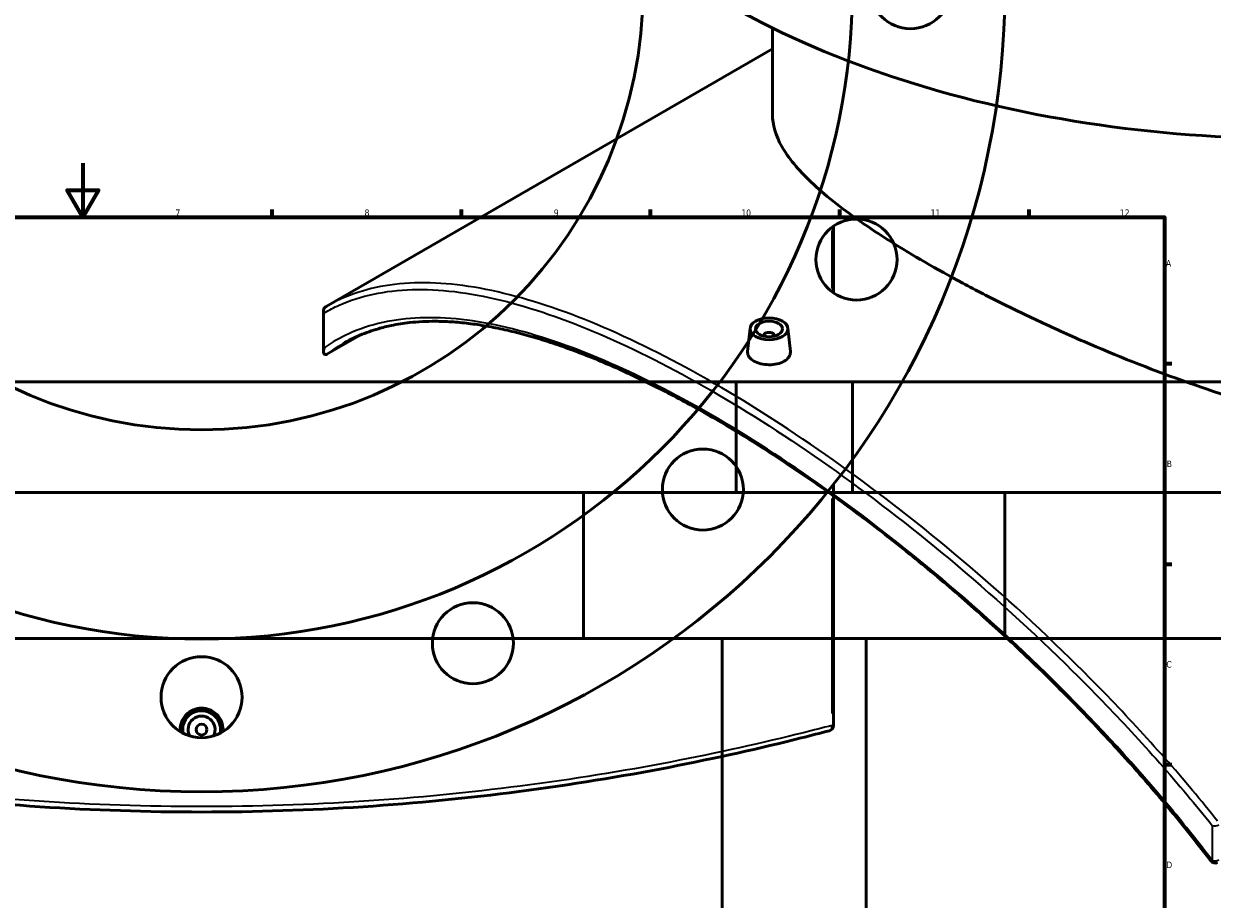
# Model space of a CAD drawing. Header units: millimetres. Extents: x -674 to 1228, y -345 to 992.
# Tile 10 of 12: x 399 to 839, y 321 to 646. Entities that reach past the tile are written whole.
import ezdxf

# ---------------------------------------------------------------- set-up
doc = ezdxf.new("R2010")
doc.units = ezdxf.units.MM
for name, color, linetype, lineweight in [('Border (ANSI)', 7, 'Continuous', 70), ('Dimension (ANSI)', 7, 'Continuous', 25), ('Visible (ANSI)', 7, 'Continuous', 50), ('Visible Narrow (ANSI)', 7, 'Continuous', 35)]:
    doc.layers.add(name, color=color, linetype=linetype, lineweight=lineweight)
doc.styles.add('Note Text (ANSI)', font='tahoma.ttf')
doc.dimstyles.new('Default - mm (ANSI)', dxfattribs={"dimtxt": 2.4, "dimasz": 2.5, "dimexe": 3.175, "dimexo": 1.6002, "dimgap": 0.8, "dimtad": 0, "dimtoh": 1, "dimdec": 0, "dimrnd": 1e-08, "dimzin": 4, "dimdsep": 46, "dimtxsty": 'Note Text (ANSI)', "dimcen": 0.09, "dimdle": 10, "dimclrd": 256, "dimclre": 256, "dimclrt": 5, "dimadec": 1, "dimazin": 1, "dimtfac": 1.27, "dimtofl": 0, "dimtmove": 0, "dimatfit": 3, "dimfxl": 1, "dimtolj": 1, "dimtzin": 4, "dimlwd": -1, "dimlwe": -1, "dimarcsym": 0})

# ---------------------------------------------------------------- blocks, each defined once
blk = doc.blocks.new('Borders Default Border')
at = {"layer": 'Border (ANSI)'}
for p, q in [((490.58, 574), (490.58, 576.8)), ((560.67, 574), (560.67, 576.8)), ((630.75, 574), (630.75, 576.8)), ((700.83, 574), (700.83, 576.8)), ((770.92, 574), (770.92, 576.8)), ((821, 519.75), (823.8, 519.75)), ((821, 445.5), (823.8, 445.5)), ((821, 371.25), (823.8, 371.25))]:
    blk.add_line(p, q, dxfattribs=at)
at = {"layer": 'Border (ANSI)', "flags": 128}
for points in [[(420.5, 594), (420.5, 574), (414.73, 584), (426.27, 584), (420.5, 574)], [(20, 20), (20, 574), (821, 574), (821, 20), (20, 20)]]:
    blk.add_lwpolyline(points, dxfattribs=at)
at = {"layer": 'Border (ANSI)', "color": 5, "true_color": 0x0000ff, "char_height": 2.4, "attachment_point": 7, "style": 'Note Text (ANSI)'}
for s, insert in [('7', (454.8, 574.4)), ('8', (524.84, 574.35)), ('9', (594.92, 574.35)), ('10', (664.35, 574.35)), ('11', (734.43, 574.4)), ('12', (804.52, 574.4)), ('A', (821.58, 555.68)), ('B', (821.87, 481.43)), ('C', (821.71, 407.13)), ('D', (821.72, 332.93))]:
    blk.add_mtext(s, dxfattribs=dict(at, insert=insert))
blk = doc.blocks.new('*D7')
at = {"layer": 'Defpoints', "color": 0, "transparency": 16777216}
for p in [(405.44, 811.18), (523.53, 506.25)]:
    blk.add_point(p, dxfattribs=at)
at = {"layer": 'Dimension (ANSI)', "transparency": 16777216}
for p, q in [((450.06, 695.94), (406.34, 808.85)), ((446.9, 695.94), (450.06, 695.94))]:
    blk.add_line(p, q, dxfattribs=at)
blk.add_solid([(406.73, 809), (405.95, 808.7), (405.44, 811.18)], dxfattribs=at)
at = {"layer": 'Dimension (ANSI)', "color": 5, "transparency": 16777216, "insert": (438.34, 697.24), "char_height": 2.4, "attachment_point": 1, "style": 'Note Text (ANSI)'}
blk.add_mtext('\\A1;∅327', dxfattribs=at)
blk = doc.blocks.new('*D8')
at = {"layer": 'Defpoints', "color": 0, "transparency": 16777216}
for p in [(298.45, 905.57), (630.52, 411.86)]:
    blk.add_point(p, dxfattribs=at)
at = {"layer": 'Dimension (ANSI)', "transparency": 16777216}
for p, q in [((351.23, 827.1), (299.84, 903.49)), ((348.03, 827.1), (351.23, 827.1))]:
    blk.add_line(p, q, dxfattribs=at)
blk.add_solid([(300.19, 903.73), (299.49, 903.26), (298.45, 905.57)], dxfattribs=at)
at = {"layer": 'Dimension (ANSI)', "color": 5, "transparency": 16777216, "insert": (339.53, 828.39), "char_height": 2.4, "attachment_point": 1, "style": 'Note Text (ANSI)'}
blk.add_mtext('\\A1;∅595', dxfattribs=at)

msp = doc.modelspace()

# ---------------------------------------------------------------- linework, layer by layer
at = {"layer": 'Visible (ANSI)'}
for p, q in [((675.9, 611.93), (675.9, 643.99)), ((675.9, 636.29), (510.67, 540.9)), ((698.48, 545.91), (698.48, 570.61)), ((509.64, 524.16), (509.64, 539.5)), ((667.61, 532.84), (666.68, 524.17)), ((681.58, 532.84), (682.51, 524.18)), ((522.98, 530.2), (510.88, 523.21)), ((672.6, 530.14), (672.6, 529.94)), ((676.6, 530.14), (676.6, 529.94)), ((705.48, 512.97), (223.48, 512.97)), ((1144.38, 512.97), (662.38, 512.97)), ((662.38, 471.97), (662.38, 512.97)), ((705.48, 471.97), (705.48, 512.97)), ((761.98, 471.97), (166.98, 471.97)), ((1200.88, 471.97), (605.88, 471.97)), ((605.88, 417.97), (605.88, 471.97)), ((698.48, 385.75), (698.48, 475)), ((761.98, 417.97), (761.98, 471.97)), ((761.98, 417.97), (166.98, 417.97)), ((1200.88, 417.97), (605.88, 417.97)), ((657.28, 185.79), (657.28, 417.97)), ((710.58, 247.97), (710.58, 417.97))]:
    msp.add_line(p, q, dxfattribs=at)
for centre, radius in [((464.48, 658.71), 297.5), ((464.48, 658.71), 241), ((464.48, 658.71), 163.5), ((726.98, 658.71), 15), ((707, 558.26), 15), ((650.1, 473.1), 15), ((564.94, 416.19), 15), ((464.48, 396.21), 15), ((464.48, 384.21), 2)]:
    msp.add_circle(centre, radius, dxfattribs=at)
for centre, radius, start, end in [((464.48, 384.21), 7, 349.0194, 190.9806), ((464.48, 384.21), 5, 332.1819, 207.8181), ((696.48, 385.75), 2, 284.7556, 0), ((839.73, 336.79), 2, 217.1842, 300)]:
    msp.add_arc(centre, radius, start, end, dxfattribs=at)
for centre, major_axis, ratio, start_param, end_param in [((868.7, 774.8), (-297.5, 0), 0.57735, 0, 3.141593), ((679.7, 254.9), (-169.69, 285.62), 0.429649, 6.277826, 6.280658), ((674.6, 530.14), (-2, 0), 0.57735, 2.963882, 6.460896)]:
    msp.add_ellipse(centre, major_axis=major_axis, ratio=ratio, start_param=start_param, end_param=end_param, dxfattribs=at)
for major_axis in [(-7, 0), (5, 0)]:
    msp.add_ellipse((674.6, 532.59), major_axis=major_axis, ratio=0.57735, dxfattribs=at)
for points, knots in [([(1005.03, 506.52), (1000.61, 503.97), (995.92, 501.69), (986.09, 497.76), (980.94, 496.1), (970.26, 493.43), (964.73, 492.42), (953.37, 491.01), (947.54, 490.62), (929.76, 490.31), (917.49, 491.26), (892.91, 494.85), (880.6, 497.5), (856.86, 503.72), (844.57, 507.52), (819.97, 516.12), (807.66, 520.92), (789.83, 528.49), (783.99, 531.08), (772.61, 536.32), (767.06, 538.97), (756.38, 544.27), (751.24, 546.92), (741.43, 552.16), (736.76, 554.75), (727.97, 559.82), (723.73, 562.37), (715.68, 567.45), (711.86, 569.97), (704.73, 574.96), (701.42, 577.42), (695.38, 582.24), (692.65, 584.61), (685.36, 591.53), (681.73, 595.93), (677, 604.26), (675.9, 608.2), (675.9, 611.93)], [0, 0, 0, 0, 1.874727, 1.874727, 3.749454, 3.749454, 5.624181, 5.624181, 7.498908, 7.498908, 11.248362, 11.248362, 14.997817, 14.997817, 18.726026, 18.726026, 22.454235, 22.454235, 24.31834, 24.31834, 26.182445, 26.182445, 28.04655, 28.04655, 29.910654, 29.910654, 31.774759, 31.774759, 33.638864, 33.638864, 35.502969, 35.502969, 37.367073, 37.367073, 41.095283, 41.095283, 44.823492, 44.823492, 44.823492, 44.823492]), ([(509.91, 538.57), (509.91, 538.57), (509.91, 538.57), (509.81, 538.73), (509.74, 538.9), (509.65, 539.23), (509.63, 539.4), (509.65, 539.79), (509.71, 539.99), (509.91, 540.36), (510.05, 540.51), (510.22, 540.63)], [-0.2763495, -0.2763495, -0.2763495, -0.2763495, -0.2756636, -0.2756636, -0.2143336, -0.2143336, -0.153709, -0.153709, -0.0740386, -0.0740386, 0, 0, 0, 0]), ([(838.14, 335.58), (835.59, 338.94), (832.99, 342.29), (827.71, 348.93), (825.03, 352.23), (819.59, 358.77), (816.84, 362.02), (811.26, 368.46), (808.43, 371.65), (802.72, 377.98), (799.83, 381.12), (793.99, 387.33), (791.04, 390.41), (785.1, 396.5), (782.1, 399.51), (776.08, 405.46), (773.05, 408.39), (766.98, 414.17), (763.94, 417.01), (757.84, 422.61), (754.78, 425.36), (748.67, 430.78), (745.62, 433.44), (739.51, 438.67), (736.45, 441.23), (730.36, 446.27), (727.31, 448.73), (721.24, 453.58), (718.21, 455.95), (712.18, 460.59), (709.17, 462.86), (703.17, 467.31), (700.19, 469.49), (694.25, 473.74), (691.29, 475.81), (685.4, 479.86), (682.48, 481.83), (676.65, 485.68), (673.76, 487.56), (668.01, 491.21), (665.15, 492.98), (659.47, 496.43), (656.65, 498.1), (651.05, 501.34), (648.27, 502.91), (642.74, 505.95), (640.01, 507.41), (634.57, 510.24), (631.88, 511.6), (626.53, 514.22), (623.88, 515.48), (618.63, 517.88), (616.03, 519.03), (610.87, 521.22), (608.32, 522.25), (603.27, 524.22), (600.77, 525.14), (595.82, 526.88), (593.38, 527.7), (588.54, 529.2), (586.15, 529.9), (581.43, 531.17), (579.1, 531.75), (574.5, 532.78), (572.22, 533.23), (567.74, 534.01), (565.53, 534.34), (561.18, 534.87), (559.04, 535.07), (554.96, 535.32), (553.03, 535.39), (547.82, 535.41), (544.62, 535.25), (539.21, 534.66), (536.96, 534.3), (533.13, 533.51), (531.52, 533.12), (527.6, 531.99), (525.32, 531.18), (520.92, 529.33), (518.8, 528.27), (516.75, 527.09)], [8.466721, 8.466721, 8.466721, 8.466721, 9.749937, 9.749937, 11.033153, 11.033153, 12.316369, 12.316369, 13.599585, 13.599585, 14.882801, 14.882801, 16.166017, 16.166017, 17.449233, 17.449233, 18.726568, 18.726568, 19.995928, 19.995928, 21.256928, 21.256928, 22.509391, 22.509391, 23.753334, 23.753334, 24.988953, 24.988953, 26.216624, 26.216624, 27.436891, 27.436891, 28.650439, 28.650439, 29.858069, 29.858069, 31.060664, 31.060664, 32.259174, 32.259174, 33.454588, 33.454588, 34.647918, 34.647918, 35.840181, 35.840181, 37.032387, 37.032387, 38.225546, 38.225546, 39.420658, 39.420658, 40.618702, 40.618702, 41.820627, 41.820627, 43.027343, 43.027343, 44.239718, 44.239718, 45.458578, 45.458578, 46.68472, 46.68472, 47.918928, 47.918928, 49.162022, 49.162022, 50.414916, 50.414916, 51.587472, 51.587472, 53.639444, 53.639444, 55.178424, 55.178424, 56.332658, 56.332658, 58.064009, 58.064009, 59.795361, 59.795361, 59.795361, 59.795361]), ([(510.22, 523.07), (510.11, 523.09), (510.03, 523.13), (509.84, 523.28), (509.75, 523.43), (509.57, 524.1), (509.64, 524.82), (509.91, 525.62), (509.91, 525.63), (509.91, 525.63)], [-0.6954646, -0.6954646, -0.6954646, -0.6954646, -0.5989595, -0.5989595, -0.4225527, -0.4225527, 0, 0, 0.0016905, 0.0016905, 0.0016905, 0.0016905]), ([(680.21, 520.62), (679.5, 520.21), (678.61, 519.86), (676.66, 519.41), (675.59, 519.31), (673.6, 519.33), (672.54, 519.45), (670.59, 519.93), (669.69, 520.29), (668.29, 521.1), (667.68, 521.61), (666.86, 522.73), (666.66, 523.33), (666.66, 523.99), (666.67, 524.08), (666.68, 524.17)], [0, 0, 0, 0, 0.298819, 0.298819, 0.597639, 0.597639, 0.896386, 0.896386, 1.195134, 1.195134, 1.493882, 1.493882, 1.792629, 1.792629, 1.841075, 1.841075, 1.841075, 1.841075]), ([(682.51, 524.18), (682.52, 524.09), (682.53, 523.99), (682.53, 523.31), (682.33, 522.69), (681.52, 521.54), (680.91, 521.02), (680.21, 520.62)], [4.1341327, 4.1341327, 4.1341327, 4.1341327, 4.1828969, 4.1828969, 4.4817163, 4.4817163, 4.7805356, 4.7805356, 4.7805356, 4.7805356]), ([(510.22, 523.07), (510.27, 523.06), (510.32, 523.06), (510.45, 523.06), (510.53, 523.07), (510.71, 523.12), (510.79, 523.16), (510.88, 523.21)], [0.390957, 0.390957, 0.390957, 0.390957, 0.4213899, 0.4213899, 0.4716584, 0.4716584, 0.5190949, 0.5190949, 0.5190949, 0.5190949]), ([(456.58, 383.46), (456.56, 383.72), (456.55, 383.97), (456.55, 385.21), (456.75, 386.27), (457.56, 388.23), (458.17, 389.12), (459.58, 390.52), (460.47, 391.13), (462.42, 391.94), (463.49, 392.14), (465.48, 392.14), (466.54, 391.94), (468.5, 391.13), (469.39, 390.52), (470.8, 389.12), (471.41, 388.23), (472.22, 386.27), (472.42, 385.21), (472.42, 384.21)], [2.316164, 2.316164, 2.316164, 2.316164, 2.390268, 2.390268, 2.689087, 2.689087, 2.987906, 2.987906, 3.286654, 3.286654, 3.585402, 3.585402, 3.884149, 3.884149, 4.182897, 4.182897, 4.481716, 4.481716, 4.780536, 4.780536, 4.780536, 4.780536]), ([(231.97, 383.82), (235.38, 382.92), (238.87, 382.02), (257.56, 377.34), (274, 373.63), (309.03, 366.87), (327.61, 363.82), (365.58, 358.89), (384.91, 356.97), (424.32, 354.38), (444.4, 353.71), (464.48, 353.71), (484.56, 353.71), (504.64, 354.38), (544.06, 356.97), (563.39, 358.89), (601.35, 363.82), (619.93, 366.87), (654.96, 373.63), (671.41, 377.34), (690.1, 382.02), (693.58, 382.92), (696.99, 383.82)], [6.06006, 6.06006, 6.06006, 6.06006, 7.528717, 7.528717, 13.775981, 13.775981, 20.023249, 20.023249, 26.034355, 26.034355, 32.045466, 32.045466, 32.045466, 38.056577, 38.056577, 44.067683, 44.067683, 50.314952, 50.314952, 56.562215, 56.562215, 58.030901, 58.030901, 58.030901, 58.030901])]:
    msp.add_open_spline(points, degree=3, knots=knots, dxfattribs=at)
for points in [[(510.32, 540.7), (510.29, 540.68), (510.25, 540.65), (510.22, 540.63)], [(472.42, 384.21), (472.42, 383.97), (472.41, 383.72), (472.38, 383.46)]]:
    msp.add_open_spline(points, degree=3, dxfattribs=at)
at = {"layer": 'Visible Narrow (ANSI)'}
for p, q in [((697.9, 568.99), (697.9, 547.53)), ((509.91, 525.63), (509.91, 538.57)), ((697.9, 469.83), (697.9, 390.18)), ((697.95, 385.75), (698.48, 385.75)), ((838.73, 348.72), (838.73, 335.79))]:
    msp.add_line(p, q, dxfattribs=at)
for centre, major_axis, ratio, start_param, end_param in [((696.48, 385.75), (0.51, -1.93), 0.695367, 0.069483, 1.320174), ((839.73, 349.72), (2, 0), 0.57735, 4.184524, 5.497787), ((839.73, 336.79), (-1.59, -1.21), 0.13064, 0, 0.791568), ((839.73, 336.79), (-2, 0), 0.57735, 1.042932, 2.356194)]:
    msp.add_ellipse(centre, major_axis=major_axis, ratio=ratio, start_param=start_param, end_param=end_param, dxfattribs=at)
for points, knots in [([(509.91, 538.57), (511.68, 539.59), (513.51, 540.52), (523.42, 544.92), (532.42, 546.84), (552.41, 547.44), (563.4, 546.12), (586.76, 540.45), (599.07, 536.21), (625.1, 525.01), (638.83, 518.05), (653.03, 509.85), (667.23, 501.65), (681.9, 492.22), (711.6, 471.24), (726.63, 459.69), (756.96, 434.37), (772.25, 420.51), (801.8, 391.32), (816.05, 375.97), (832.58, 356.3), (835.68, 352.53), (838.73, 348.72)], [6.06006, 6.06006, 6.06006, 6.06006, 7.528717, 7.528717, 13.775981, 13.775981, 20.023249, 20.023249, 26.034355, 26.034355, 32.045466, 32.045466, 32.045466, 38.056577, 38.056577, 44.067683, 44.067683, 50.314952, 50.314952, 56.562215, 56.562215, 58.030901, 58.030901, 58.030901, 58.030901]), ([(840.73, 350.3), (837.68, 354.12), (834.57, 357.92), (818, 377.71), (803.71, 393.15), (774.07, 422.52), (758.73, 436.44), (728.3, 461.91), (713.23, 473.52), (683.42, 494.6), (668.7, 504.07), (654.44, 512.3), (640.19, 520.53), (626.41, 527.52), (600.26, 538.74), (587.89, 542.98), (564.42, 548.63), (553.38, 549.93), (533.28, 549.28), (524.22, 547.32), (514.28, 542.86), (512.45, 541.92), (510.67, 540.9)], [-58.030901, -58.030901, -58.030901, -58.030901, -56.562215, -56.562215, -50.314952, -50.314952, -44.067683, -44.067683, -38.056577, -38.056577, -32.045466, -32.045466, -32.045466, -26.034355, -26.034355, -20.023249, -20.023249, -13.775981, -13.775981, -7.528717, -7.528717, -6.069983, -6.069983, -6.069983, -6.069983]), ([(838.73, 335.79), (833.76, 342.32), (828.63, 348.77), (810.51, 370.62), (796.8, 385.57), (768.35, 413.98), (753.61, 427.45), (724.32, 452.1), (709.78, 463.35), (681.02, 483.75), (666.8, 492.91), (653.03, 500.87), (639.25, 508.82), (625.92, 515.57), (600.61, 526.38), (588.63, 530.44), (565.89, 535.83), (555.19, 537.04), (535.7, 536.31), (526.91, 534.36), (515.85, 529.35), (512.8, 527.63), (509.91, 525.63)], [8.466721, 8.466721, 8.466721, 8.466721, 10.946359, 10.946359, 16.994288, 16.994288, 23.042222, 23.042222, 28.873685, 28.873685, 34.705153, 34.705153, 34.705153, 40.536622, 40.536622, 46.368085, 46.368085, 52.416019, 52.416019, 58.463947, 58.463947, 60.943546, 60.943546, 60.943546, 60.943546]), ([(697.9, 385.75), (694.47, 384.86), (690.98, 383.96), (672.21, 379.29), (655.7, 375.58), (620.54, 368.84), (601.88, 365.8), (563.77, 360.88), (544.37, 358.97), (504.8, 356.38), (484.64, 355.71), (464.48, 355.71), (444.32, 355.71), (424.17, 356.38), (384.6, 358.97), (365.2, 360.88), (327.08, 365.8), (308.43, 368.84), (273.26, 375.58), (256.75, 379.29), (237.79, 384.01), (234.09, 384.96), (230.48, 385.91)], [-58.030901, -58.030901, -58.030901, -58.030901, -56.562215, -56.562215, -50.314952, -50.314952, -44.067683, -44.067683, -38.056577, -38.056577, -32.045466, -32.045466, -32.045466, -26.034355, -26.034355, -20.023249, -20.023249, -13.775981, -13.775981, -7.528717, -7.528717, -5.976238, -5.976238, -5.976238, -5.976238])]:
    msp.add_open_spline(points, degree=3, knots=knots, dxfattribs=at)
msp.add_open_spline([(510.88, 523.21), (512.76, 524.62), (514.72, 525.92), (516.75, 527.09)], degree=3, dxfattribs=at)

# ---------------------------------------------------------------- block references
msp.add_blockref('Borders Default Border', (0, 0))

# ---------------------------------------------------------------- dimensions: what is measured, and where the dimension line sits
at = {"layer": 'Dimension (ANSI)'}
for p1, p2, picture, middle in [((630.52, 411.86), (298.45, 905.57), '*D8', (343.38, 827.1)), ((523.53, 506.25), (405.44, 811.18), '*D7', (442.22, 695.94))]:
    dim = msp.add_diameter_dim_2p(p1=p1, p2=p2, dimstyle='Default - mm (ANSI)', override={"dimgap": 0.8, "dimtih": 1, "dimdec": 0, "dimlfac": 1, "dimtol": 0, "dimlim": 0, "dimtp": 0, "dimtm": 0, "dimtdec": 2}, dxfattribs=at)
    dim.commit()
    dim.dimension.update_dxf_attribs({"geometry": picture, "text_midpoint": middle, "dimtype": 163})

doc.saveas('drawing.dxf')
